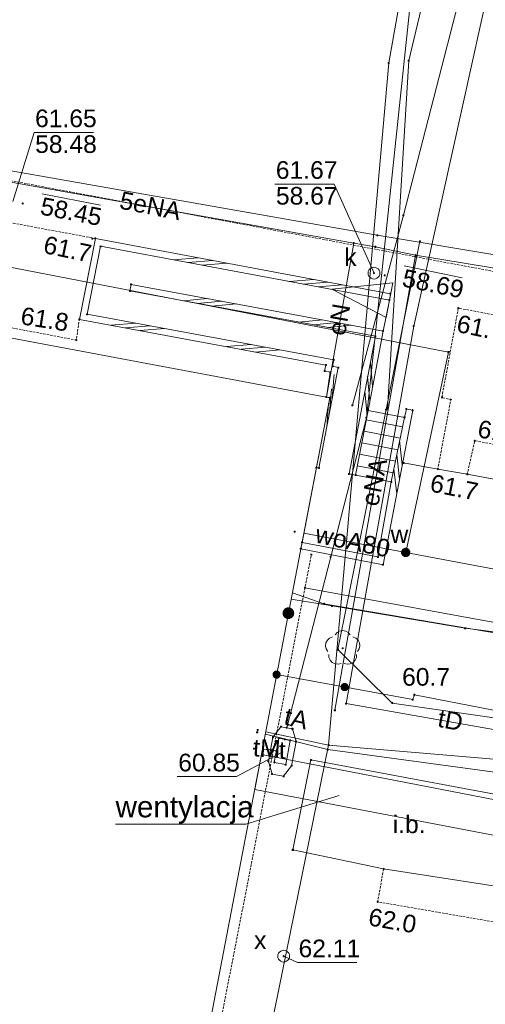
# Paper-space layout 'A-01 PLAN SYTUACYJNY' of a CAD drawing. Header units: millimetres. Extents: x 0 to 900, y 0 to 750.
# Tile 79 of 105: x 419 to 459, y 502 to 585. Entities that reach past the tile are written whole.
import ezdxf
from ezdxf.xclip import XClip

# ---------------------------------------------------------------- set-up
doc = ezdxf.new("R2010")
doc.units = ezdxf.units.MM
doc.header["$MEASUREMENT"] = 0
doc.header["$XCLIPFRAME"] = 0
doc.linetypes.add('PRZER2-1', pattern=[1.5, 1, -0.5])
doc.layers.add('A_mapa_Nr_pióra__2', color=8, linetype='Continuous', lineweight=13)
doc.layers.add('A_podrys', color=7, linetype='Continuous')
doc.styles.add('STYL_AUTOMATYCZNY_1', font='arial.ttf')

# ---------------------------------------------------------------- blocks, each defined once
blk = doc.blocks.new('Rysunek_3_3', base_point=(-1239.757, 488.381))
at = {"layer": 'A_mapa_Nr_pióra__2', "linetype": 'Continuous', "lineweight": 13}
for points in [[(419.611, 569.727), (419.614, 569.704), (419.623, 569.682), (419.637, 569.664), (419.656, 569.649), (419.677, 569.64), (419.701, 569.637), (419.724, 569.64), (419.746, 569.649), (419.764, 569.664), (419.779, 569.682), (419.788, 569.704), (419.791, 569.727), (419.788, 569.751), (419.779, 569.772), (419.764, 569.791), (419.746, 569.805), (419.724, 569.814), (419.701, 569.817), (419.677, 569.814), (419.656, 569.805), (419.637, 569.791), (419.623, 569.772), (419.614, 569.751)], [(425.527, 566.735), (425.53, 566.712), (425.539, 566.69), (425.554, 566.672), (425.572, 566.658), (425.594, 566.649), (425.617, 566.645), (425.64, 566.649), (425.662, 566.658), (425.681, 566.672), (425.695, 566.69), (425.704, 566.712), (425.707, 566.735), (425.704, 566.759), (425.695, 566.78), (425.681, 566.799), (425.662, 566.813), (425.64, 566.822), (425.617, 566.825), (425.594, 566.822), (425.572, 566.813), (425.554, 566.799), (425.539, 566.78), (425.53, 566.759)], [(449.492, 563.808), (449.495, 563.785), (449.504, 563.763), (449.518, 563.744), (449.537, 563.73), (449.558, 563.721), (449.582, 563.718), (449.605, 563.721), (449.627, 563.73), (449.645, 563.744), (449.66, 563.763), (449.669, 563.785), (449.672, 563.808), (449.669, 563.831), (449.66, 563.853), (449.645, 563.872), (449.627, 563.886), (449.605, 563.895), (449.582, 563.898), (449.558, 563.895), (449.537, 563.886), (449.518, 563.872), (449.504, 563.853), (449.495, 563.831)], [(450.408, 563.618), (450.411, 563.595), (450.42, 563.573), (450.435, 563.555), (450.453, 563.54), (450.475, 563.531), (450.498, 563.528), (450.522, 563.531), (450.543, 563.54), (450.562, 563.555), (450.576, 563.573), (450.585, 563.595), (450.588, 563.618), (450.585, 563.642), (450.576, 563.663), (450.562, 563.682), (450.543, 563.696), (450.522, 563.705), (450.498, 563.708), (450.475, 563.705), (450.453, 563.696), (450.435, 563.682), (450.42, 563.663), (450.411, 563.642)], [(456.667, 560.835), (456.67, 560.812), (456.679, 560.79), (456.694, 560.772), (456.712, 560.758), (456.734, 560.749), (456.757, 560.745), (456.78, 560.749), (456.802, 560.758), (456.821, 560.772), (456.835, 560.79), (456.844, 560.812), (456.847, 560.835), (456.844, 560.859), (456.835, 560.88), (456.821, 560.899), (456.802, 560.913), (456.78, 560.922), (456.757, 560.925), (456.734, 560.922), (456.712, 560.913), (456.694, 560.899), (456.679, 560.88), (456.67, 560.859)], [(424.167, 558.115), (424.17, 558.092), (424.179, 558.07), (424.194, 558.052), (424.212, 558.038), (424.234, 558.029), (424.257, 558.025), (424.28, 558.029), (424.302, 558.038), (424.321, 558.052), (424.335, 558.07), (424.344, 558.092), (424.347, 558.115), (424.344, 558.139), (424.335, 558.16), (424.321, 558.179), (424.302, 558.193), (424.28, 558.202), (424.257, 558.205), (424.234, 558.202), (424.212, 558.193), (424.194, 558.179), (424.179, 558.16), (424.17, 558.139)], [(458.067, 549.555), (458.07, 549.532), (458.079, 549.51), (458.094, 549.492), (458.112, 549.478), (458.134, 549.469), (458.157, 549.465), (458.18, 549.469), (458.202, 549.478), (458.221, 549.492), (458.235, 549.51), (458.244, 549.532), (458.247, 549.555), (458.244, 549.579), (458.235, 549.6), (458.221, 549.619), (458.202, 549.633), (458.18, 549.642), (458.157, 549.645), (458.134, 549.642), (458.112, 549.633), (458.094, 549.619), (458.079, 549.6), (458.07, 549.579)], [(454.927, 547.155), (454.93, 547.132), (454.939, 547.11), (454.954, 547.092), (454.972, 547.078), (454.994, 547.069), (455.017, 547.065), (455.04, 547.069), (455.062, 547.078), (455.081, 547.092), (455.095, 547.11), (455.104, 547.132), (455.107, 547.155), (455.104, 547.179), (455.095, 547.2), (455.081, 547.219), (455.062, 547.233), (455.04, 547.242), (455.017, 547.245), (454.994, 547.242), (454.972, 547.233), (454.954, 547.219), (454.939, 547.2), (454.93, 547.179)], [(452.354, 540.453), (452.25, 540.459), (452.147, 540.437), (452.054, 540.39), (451.977, 540.32), (451.92, 540.233), (451.887, 540.133), (451.882, 540.029), (451.903, 539.927), (451.95, 539.834), (452.02, 539.756), (452.108, 539.699), (452.207, 539.667), (452.311, 539.661), (452.413, 539.683), (452.506, 539.73), (452.584, 539.8), (452.641, 539.887), (452.674, 539.986), (452.679, 540.091), (452.658, 540.193), (452.61, 540.286), (452.541, 540.364), (452.453, 540.421)], [(441.797, 534.895), (441.814, 534.766), (441.864, 534.645), (441.944, 534.542), (442.047, 534.462), (442.168, 534.413), (442.297, 534.395), (442.427, 534.413), (442.547, 534.462), (442.651, 534.542), (442.73, 534.645), (442.78, 534.766), (442.797, 534.895), (442.78, 535.025), (442.73, 535.145), (442.651, 535.249), (442.547, 535.328), (442.427, 535.378), (442.297, 535.395), (442.168, 535.378), (442.047, 535.328), (441.944, 535.249), (441.864, 535.145), (441.814, 535.025)], [(446.917, 531.825), (446.945, 531.83), (446.97, 531.843), (446.99, 531.863), (447.003, 531.888), (447.007, 531.915), (447.003, 531.943), (446.99, 531.968), (446.97, 531.988), (446.945, 532.001), (446.917, 532.005), (446.889, 532.001), (446.864, 531.988), (446.844, 531.968), (446.832, 531.943), (446.827, 531.915), (446.832, 531.888), (446.844, 531.863), (446.864, 531.843), (446.889, 531.83)], [(441.36, 530.02), (441.269, 530.024), (441.18, 530.005), (441.098, 529.963), (441.031, 529.902), (440.981, 529.825), (440.953, 529.739), (440.948, 529.647), (440.968, 529.558), (441.009, 529.477), (441.07, 529.409), (441.147, 529.359), (441.234, 529.331), (441.325, 529.327), (441.415, 529.346), (441.496, 529.387), (441.564, 529.449), (441.613, 529.525), (441.641, 529.612), (441.646, 529.704), (441.627, 529.793), (441.585, 529.874), (441.524, 529.942), (441.447, 529.992)], [(447.15, 528.96), (447.059, 528.964), (446.97, 528.945), (446.888, 528.903), (446.821, 528.842), (446.771, 528.765), (446.743, 528.679), (446.738, 528.587), (446.758, 528.498), (446.799, 528.417), (446.86, 528.349), (446.937, 528.299), (447.024, 528.271), (447.115, 528.267), (447.205, 528.286), (447.286, 528.327), (447.354, 528.389), (447.403, 528.465), (447.431, 528.552), (447.436, 528.644), (447.417, 528.733), (447.375, 528.814), (447.314, 528.882), (447.237, 528.932)], [(447.15, 528.96), (447.059, 528.964), (446.97, 528.945), (446.888, 528.903), (446.821, 528.842), (446.771, 528.765), (446.743, 528.679), (446.738, 528.587), (446.758, 528.498), (446.799, 528.417), (446.86, 528.349), (446.937, 528.299), (447.024, 528.271), (447.115, 528.267), (447.205, 528.286), (447.286, 528.327), (447.354, 528.389), (447.403, 528.465), (447.431, 528.552), (447.436, 528.644), (447.417, 528.733), (447.375, 528.814), (447.314, 528.882), (447.237, 528.932)], [(451.045, 527.255), (451.048, 527.232), (451.057, 527.21), (451.072, 527.191), (451.09, 527.177), (451.112, 527.168), (451.135, 527.165), (451.159, 527.168), (451.18, 527.177), (451.199, 527.191), (451.213, 527.21), (451.222, 527.232), (451.225, 527.255), (451.222, 527.278), (451.213, 527.3), (451.199, 527.318), (451.18, 527.333), (451.159, 527.342), (451.135, 527.345), (451.112, 527.342), (451.09, 527.333), (451.072, 527.318), (451.057, 527.3), (451.048, 527.278)], [(441.68, 523.093), (441.683, 523.07), (441.692, 523.048), (441.707, 523.03), (441.725, 523.015), (441.747, 523.006), (441.77, 523.003), (441.794, 523.006), (441.815, 523.015), (441.834, 523.03), (441.848, 523.048), (441.857, 523.07), (441.86, 523.093), (441.857, 523.116), (441.848, 523.138), (441.834, 523.157), (441.815, 523.171), (441.794, 523.18), (441.77, 523.183), (441.747, 523.18), (441.725, 523.171), (441.707, 523.157), (441.692, 523.138), (441.683, 523.116)], [(449.807, 510.355), (449.81, 510.332), (449.819, 510.31), (449.834, 510.292), (449.852, 510.278), (449.874, 510.269), (449.897, 510.265), (449.92, 510.269), (449.942, 510.278), (449.961, 510.292), (449.975, 510.31), (449.984, 510.332), (449.987, 510.355), (449.984, 510.379), (449.975, 510.4), (449.961, 510.419), (449.942, 510.433), (449.92, 510.442), (449.897, 510.445), (449.874, 510.442), (449.852, 510.433), (449.834, 510.419), (449.819, 510.4), (449.81, 510.379)], [(441.807, 505.735), (441.81, 505.712), (441.819, 505.69), (441.834, 505.672), (441.852, 505.658), (441.874, 505.649), (441.897, 505.645), (441.92, 505.649), (441.942, 505.658), (441.961, 505.672), (441.975, 505.69), (441.984, 505.712), (441.987, 505.735), (441.984, 505.759), (441.975, 505.78), (441.961, 505.799), (441.942, 505.813), (441.92, 505.822), (441.897, 505.825), (441.874, 505.822), (441.852, 505.813), (441.834, 505.799), (441.819, 505.78), (441.81, 505.759)]]:
    blk.add_hatch(color=8, dxfattribs=at).paths.add_polyline_path(points)
at = {"layer": 'A_mapa_Nr_pióra__2', "color": 8, "linetype": 'Continuous', "lineweight": 13, "ltscale": 0.2, "flags": 128}
for points in [[(324.49, 669.129), (371.315, 660.295), (434.488, 648.371), (470.971, 641.146), (460.25, 600.414), (452.087, 568.725), (447.748, 552.579)], [(450.732, 552.294), (452.539, 581.88), (458.712, 607.687), (457.532, 607.904), (263.266, 643.572), (241.62, 648.605), (226.714, 652.102), (170.468, 661.388), (156.675, 664.906), (149.016, 667.418)], [(445.725, 523.684), (450.837, 581.682), (455.38, 607.282), (240.887, 648.671)], [(442.157, 525.155), (445.904, 539.698), (448.935, 551.509), (456.832, 626.105), (456.913, 626.598)], [(396.569, 576.385), (449.862, 567.027), (491.777, 560.026)], [(463.62, 607.33), (452.968, 559.307), (447.208, 527.215), (503.969, 517.224)], [(301.773, 580.211), (445.817, 553.215), (426.937, 454.795), (437.717, 452.735), (437.597, 452.255), (432.717, 453.135), (431.957, 448.995), (433.497, 448.715), (432.957, 445.875), (432.737, 445.895), (428.857, 425.275), (424.257, 426.155), (423.457, 421.995), (431.697, 420.515), (429.997, 411.035), (423.397, 412.235), (420.337, 395.615), (348.397, 409.235)], [(301.773, 580.211), (445.817, 553.215), (426.937, 454.795), (426.137, 450.195), (354.797, 463.555)], [(303.366, 588.707), (351.804, 580.561), (351.097, 576.827), (389.477, 569.955), (455.921, 557.093), (452.28, 540.06)], [(392.281, 563.249), (391.935, 565.73), (395.206, 568.705), (396.411, 575.498), (410.859, 572.934), (447.861, 566.367), (449.687, 566.043), (453.116, 565.333)], [(418.843, 569.887), (420.669, 575.768), (425.709, 575.768)], [(449.589, 563.802), (446.193, 571.376), (441.153, 571.376)], [(421.354, 570.538), (426.301, 569.574)], [(450.357, 558.875), (450.897, 561.515), (426.317, 566.095), (425.177, 560.315), (446.157, 556.435), (446.057, 555.895), (446.537, 555.775), (444.897, 547.235)], [(445.536, 553.268), (447.861, 566.367)], [(453.488, 566.519), (450.61, 552.203), (446.51, 531.808), (451.137, 527.255), (485.027, 522.383), (486.278, 519.747)], [(432.539, 564.938), (434.608, 565.121)], [(446.249, 526.638), (453.116, 565.333)], [(453.116, 565.333), (493.457, 558.69)], [(433.768, 564.708), (435.837, 564.891)], [(434.996, 564.478), (437.065, 564.66)], [(452.16, 564.428), (457.096, 563.413)], [(447.457, 546.735), (449.697, 558.435), (428.817, 562.295), (428.917, 562.855), (450.357, 558.875)], [(442.37, 563.106), (444.437, 563.28)], [(443.599, 562.876), (445.666, 563.05)], [(444.827, 562.646), (446.895, 562.82)], [(435.406, 561.651), (433.337, 561.462)], [(436.635, 561.423), (434.566, 561.234)], [(437.864, 561.195), (435.795, 561.005)], [(427.221, 559.375), (429.289, 559.555)], [(428.451, 559.148), (430.518, 559.328)], [(445.238, 559.826), (443.17, 559.644)], [(446.467, 559.598), (444.399, 559.416)], [(447.696, 559.37), (445.628, 559.188)], [(429.68, 558.921), (431.747, 559.101)], [(437.055, 557.557), (439.122, 557.737)], [(438.284, 557.33), (440.351, 557.509)], [(439.513, 557.102), (441.58, 557.282)], [(449.463, 554.166), (449.273, 556.238)], [(446.194, 555.185), (446.038, 553.179)], [(449.23, 552.938), (449.04, 555.01)], [(445.959, 553.957), (445.803, 551.951)], [(448.996, 551.71), (448.807, 553.782)], [(445.724, 552.73), (445.568, 550.723)], [(448.926, 551.349), (452.017, 550.753)], [(448.736, 550.367), (451.817, 549.774)], [(448.547, 549.385), (451.617, 548.794)], [(451.986, 547.511), (451.752, 549.592)], [(448.358, 548.404), (451.417, 547.814)], [(451.751, 546.283), (451.517, 548.364)], [(444.897, 547.235), (444.68, 547.275), (443.463, 540.914)], [(443.463, 540.914), (449.917, 539.675), (451.057, 546.055), (448.017, 546.635), (447.457, 546.735)], [(448.169, 547.422), (451.216, 546.834)], [(451.516, 545.055), (451.281, 547.137)], [(443.611, 541.687), (452.28, 540.06)], [(452.28, 540.06), (514.591, 528.364)], [(442.643, 536.633), (445.317, 535.695), (483.817, 529.135), (488.377, 527.395), (504.677, 524.855)], [(505.777, 503.755), (508.057, 520.995), (507.137, 522.675), (504.677, 524.855), (488.377, 527.395), (483.817, 529.135), (445.317, 535.695), (442.643, 536.633)], [(442.54, 536.095), (446.017, 535.515), (457.337, 533.615), (461.537, 533.075), (476.377, 530.375), (478.477, 529.395), (481.377, 527.475), (486.717, 525.255), (488.057, 524.935), (503.857, 522.235), (508.597, 521.455), (509.317, 520.815), (506.177, 504.775), (507.405, 504.816)], [(486.8, 534.998), (484.479, 523.142), (481.562, 520.642), (445.725, 523.684)], [(446.269, 533.042), (446.436, 533.241), (446.661, 533.37), (446.917, 533.415), (447.173, 533.37), (447.398, 533.241), (447.566, 533.042)], [(445.645, 531.647), (445.508, 531.867), (445.454, 532.122), (445.491, 532.379), (445.613, 532.608), (445.805, 532.783), (446.046, 532.88)], [(447.788, 532.88), (448.029, 532.783), (448.222, 532.608), (448.344, 532.379), (448.38, 532.122), (448.326, 531.867), (448.189, 531.647)], [(446.78, 530.623), (446.527, 530.56), (446.269, 530.588), (446.036, 530.702), (445.855, 530.889), (445.749, 531.126), (445.73, 531.385)], [(448.104, 531.385), (448.085, 531.126), (447.979, 530.889), (447.799, 530.702), (447.565, 530.588), (447.307, 530.56), (447.055, 530.623)], [(441.297, 529.675), (452.877, 527.555), (453.017, 527.955), (488.977, 520.975)], [(440.339, 524.597), (445.642, 523.293), (473.611, 519.503), (481.078, 518.087)], [(440.381, 524.816), (445.725, 523.684)], [(431.429, 453.497), (445.725, 523.684)], [(440.095, 523.322), (440.788, 523.278), (441.279, 523.185)], [(441.77, 523.093), (437.891, 521), (432.851, 521)], [(446.611, 519.392), (438.673, 516.972), (427.593, 516.972)], [(441.902, 505.728), (443.085, 505.197), (448.125, 505.197)]]:
    blk.add_lwpolyline(points, dxfattribs=at)
at = {"layer": 'A_mapa_Nr_pióra__2', "color": 8, "linetype": 'PRZER2-1', "lineweight": 13, "ltscale": 0.2, "flags": 128}
blk.add_lwpolyline([(349.882, 584.594), (358.455, 629.912), (466.497, 609.455), (497.917, 603.515), (496.557, 594.455), (490.764, 558.126)], close=True, dxfattribs=at)
at = {"layer": 'A_mapa_Nr_pióra__2', "color": 8, "linetype": 'Continuous', "lineweight": 13, "ltscale": 0.2, "flags": 128}
for points in [[(452.097, 547.675), (455.017, 547.155), (457.517, 546.715), (473.877, 543.655), (478.477, 542.795, 0.17211), (486.857, 544.655), (490.597, 548.015), (493.337, 553.235), (495.097, 563.935), (499.637, 593.455)], [(443.71, 537.06), (482.517, 529.955), (487.077, 528.815, -0.316358), (489.057, 524.535), (488.977, 520.975), (483.777, 489.515), (480.377, 487.515), (463.637, 478.335), (462.637, 473.335), (455.457, 474.695), (437.477, 465.775), (434.197, 465.775), (433.717, 464.255), (433.517, 464.015)]]:
    blk.add_lwpolyline(points, format="xyb", dxfattribs=at)
for points in [[(452.494, 581.864), (452.494, 581.896), (452.523, 581.925), (452.555, 581.925), (452.584, 581.896), (452.584, 581.864), (452.555, 581.835), (452.523, 581.835)], [(450.792, 581.666), (450.792, 581.698), (450.821, 581.727), (450.853, 581.727), (450.882, 581.698), (450.882, 581.666), (450.853, 581.637), (450.821, 581.637)], [(452.042, 568.709), (452.042, 568.741), (452.072, 568.77), (452.103, 568.77), (452.132, 568.741), (452.132, 568.709), (452.103, 568.68), (452.072, 568.68)], [(450.897, 561.515), (450.977, 562.055), (425.877, 566.755), (424.517, 559.875), (445.497, 555.995), (445.377, 555.495), (445.857, 555.375), (445.537, 553.275), (445.817, 553.215), (444.68, 547.275), (444.897, 547.235), (446.537, 555.775), (446.057, 555.895), (446.157, 556.435), (425.177, 560.315), (426.317, 566.095)], [(425.832, 566.74), (425.832, 566.771), (425.861, 566.8), (425.893, 566.8), (425.922, 566.771), (425.922, 566.74), (425.893, 566.71), (425.861, 566.71)], [(449.817, 567.012), (449.817, 567.043), (449.846, 567.072), (449.878, 567.072), (449.907, 567.043), (449.907, 567.012), (449.878, 566.982), (449.846, 566.982)], [(426.272, 566.08), (426.272, 566.111), (426.301, 566.14), (426.333, 566.14), (426.362, 566.111), (426.362, 566.08), (426.333, 566.05), (426.301, 566.05)], [(447.816, 566.351), (447.816, 566.383), (447.845, 566.412), (447.877, 566.412), (447.906, 566.383), (447.906, 566.351), (447.877, 566.322), (447.845, 566.322)], [(449.642, 566.027), (449.642, 566.059), (449.671, 566.088), (449.703, 566.088), (449.732, 566.059), (449.732, 566.027), (449.703, 565.998), (449.671, 565.998)], [(453.443, 566.503), (453.443, 566.535), (453.472, 566.564), (453.504, 566.564), (453.533, 566.535), (453.533, 566.503), (453.504, 566.474), (453.472, 566.474)], [(453.071, 565.317), (453.071, 565.349), (453.1, 565.378), (453.132, 565.378), (453.161, 565.349), (453.161, 565.317), (453.132, 565.288), (453.1, 565.288)], [(449.582, 564.308), (449.711, 564.291), (449.832, 564.241), (449.935, 564.162), (450.015, 564.058), (450.065, 563.937), (450.082, 563.808), (450.065, 563.679), (450.015, 563.558), (449.935, 563.454), (449.832, 563.375), (449.711, 563.325), (449.582, 563.308), (449.452, 563.325), (449.332, 563.375), (449.228, 563.454), (449.149, 563.558), (449.099, 563.679), (449.082, 563.808), (449.099, 563.937), (449.149, 564.058), (449.228, 564.162), (449.332, 564.241), (449.452, 564.291)], [(428.817, 562.295), (428.917, 562.855), (450.357, 558.875), (449.077, 552.135), (448.017, 546.635), (447.457, 546.735), (449.697, 558.435)], [(428.872, 562.84), (428.872, 562.871), (428.901, 562.9), (428.933, 562.9), (428.962, 562.871), (428.962, 562.84), (428.933, 562.81), (428.901, 562.81)], [(450.622, 560.041), (451.172, 562.99), (445.982, 562.431)], [(428.772, 562.28), (428.772, 562.311), (428.801, 562.34), (428.833, 562.34), (428.862, 562.311), (428.862, 562.28), (428.833, 562.25), (428.801, 562.25)], [(450.932, 562.04), (450.932, 562.071), (450.961, 562.1), (450.993, 562.1), (451.022, 562.071), (451.022, 562.04), (450.993, 562.01), (450.961, 562.01)], [(450.852, 561.5), (450.852, 561.531), (450.881, 561.56), (450.913, 561.56), (450.942, 561.531), (450.942, 561.5), (450.913, 561.47), (450.881, 561.47)], [(425.132, 560.3), (425.132, 560.331), (425.161, 560.36), (425.193, 560.36), (425.222, 560.331), (425.222, 560.3), (425.193, 560.27), (425.161, 560.27)], [(424.472, 559.86), (424.472, 559.891), (424.501, 559.92), (424.533, 559.92), (424.562, 559.891), (424.562, 559.86), (424.533, 559.83), (424.501, 559.83)], [(452.923, 559.291), (452.923, 559.323), (452.952, 559.352), (452.984, 559.352), (453.013, 559.323), (453.013, 559.291), (452.984, 559.262), (452.952, 559.262)], [(449.652, 558.42), (449.652, 558.451), (449.681, 558.48), (449.713, 558.48), (449.742, 558.451), (449.742, 558.42), (449.713, 558.39), (449.681, 558.39)], [(450.312, 558.86), (450.312, 558.891), (450.341, 558.92), (450.373, 558.92), (450.402, 558.891), (450.402, 558.86), (450.373, 558.83), (450.341, 558.83)], [(455.876, 557.077), (455.876, 557.109), (455.905, 557.138), (455.937, 557.138), (455.966, 557.109), (455.966, 557.077), (455.937, 557.048), (455.905, 557.048)], [(445.452, 555.98), (445.452, 556.011), (445.481, 556.04), (445.513, 556.04), (445.542, 556.011), (445.542, 555.98), (445.513, 555.95), (445.481, 555.95)], [(446.012, 555.88), (446.012, 555.911), (446.041, 555.94), (446.073, 555.94), (446.102, 555.911), (446.102, 555.88), (446.073, 555.85), (446.041, 555.85)], [(446.112, 556.42), (446.112, 556.451), (446.141, 556.48), (446.173, 556.48), (446.202, 556.451), (446.202, 556.42), (446.173, 556.39), (446.141, 556.39)], [(445.332, 555.48), (445.332, 555.511), (445.361, 555.54), (445.393, 555.54), (445.422, 555.511), (445.422, 555.48), (445.393, 555.45), (445.361, 555.45)], [(445.812, 555.36), (445.812, 555.391), (445.841, 555.42), (445.873, 555.42), (445.902, 555.391), (445.902, 555.36), (445.873, 555.33), (445.841, 555.33)], [(446.492, 555.76), (446.492, 555.791), (446.521, 555.82), (446.553, 555.82), (446.582, 555.791), (446.582, 555.76), (446.553, 555.73), (446.521, 555.73)], [(445.492, 553.26), (445.492, 553.291), (445.521, 553.32), (445.553, 553.32), (445.582, 553.291), (445.582, 553.26), (445.553, 553.23), (445.521, 553.23)], [(445.772, 553.2), (445.772, 553.231), (445.801, 553.26), (445.833, 553.26), (445.862, 553.231), (445.862, 553.2), (445.833, 553.17), (445.801, 553.17)], [(447.703, 552.563), (447.703, 552.595), (447.732, 552.624), (447.764, 552.624), (447.793, 552.595), (447.793, 552.563), (447.764, 552.534), (447.732, 552.534)], [(455.312, 553.22), (455.312, 553.251), (455.341, 553.28), (455.373, 553.28), (455.402, 553.251), (455.402, 553.22), (455.373, 553.19), (455.341, 553.19)], [(456.072, 553.04), (456.072, 553.071), (456.101, 553.1), (456.133, 553.1), (456.162, 553.071), (456.162, 553.04), (456.133, 553.01), (456.101, 553.01)], [(452.337, 552.255), (452.877, 552.155), (450.357, 539.015), (443.359, 540.375), (443.463, 540.914), (449.917, 539.675), (451.057, 546.055), (452.177, 551.535)], [(452.177, 551.535), (449.077, 552.135), (448.017, 546.635), (451.057, 546.055)], [(449.032, 552.12), (449.032, 552.151), (449.061, 552.18), (449.093, 552.18), (449.122, 552.151), (449.122, 552.12), (449.093, 552.09), (449.061, 552.09)], [(450.565, 552.187), (450.565, 552.219), (450.594, 552.248), (450.626, 552.248), (450.655, 552.219), (450.655, 552.187), (450.626, 552.158), (450.594, 552.158)], [(450.687, 552.278), (450.687, 552.31), (450.716, 552.339), (450.748, 552.339), (450.777, 552.31), (450.777, 552.278), (450.748, 552.249), (450.716, 552.249)], [(452.292, 552.24), (452.292, 552.271), (452.321, 552.3), (452.353, 552.3), (452.382, 552.271), (452.382, 552.24), (452.353, 552.21), (452.321, 552.21)], [(452.832, 552.14), (452.832, 552.171), (452.861, 552.2), (452.893, 552.2), (452.922, 552.171), (452.922, 552.14), (452.893, 552.11), (452.861, 552.11)], [(448.89, 551.493), (448.89, 551.525), (448.919, 551.554), (448.951, 551.554), (448.98, 551.525), (448.98, 551.493), (448.951, 551.464), (448.919, 551.464)], [(452.132, 551.52), (452.132, 551.551), (452.161, 551.58), (452.193, 551.58), (452.222, 551.551), (452.222, 551.52), (452.193, 551.49), (452.161, 551.49)], [(452.052, 547.66), (452.052, 547.691), (452.081, 547.72), (452.113, 547.72), (452.142, 547.691), (452.142, 547.66), (452.113, 547.63), (452.081, 547.63)], [(444.635, 547.259), (444.635, 547.291), (444.664, 547.32), (444.696, 547.32), (444.725, 547.291), (444.725, 547.259), (444.696, 547.23), (444.664, 547.23)], [(444.852, 547.22), (444.852, 547.251), (444.881, 547.28), (444.913, 547.28), (444.942, 547.251), (444.942, 547.22), (444.913, 547.19), (444.881, 547.19)], [(447.412, 546.72), (447.412, 546.751), (447.441, 546.78), (447.473, 546.78), (447.502, 546.751), (447.502, 546.72), (447.473, 546.69), (447.441, 546.69)], [(447.972, 546.62), (447.972, 546.651), (448.001, 546.68), (448.033, 546.68), (448.062, 546.651), (448.062, 546.62), (448.033, 546.59), (448.001, 546.59)], [(457.472, 546.7), (457.472, 546.731), (457.501, 546.76), (457.533, 546.76), (457.562, 546.731), (457.562, 546.7), (457.533, 546.67), (457.501, 546.67)], [(451.012, 546.04), (451.012, 546.071), (451.041, 546.1), (451.073, 546.1), (451.102, 546.071), (451.102, 546.04), (451.073, 546.01), (451.041, 546.01)], [(442.8, 541.815), (442.8, 541.847), (442.829, 541.876), (442.861, 541.876), (442.89, 541.847), (442.89, 541.815), (442.861, 541.786), (442.829, 541.786)], [(443.418, 540.899), (443.418, 540.93), (443.447, 540.959), (443.479, 540.959), (443.508, 540.93), (443.508, 540.899), (443.479, 540.869), (443.447, 540.869)], [(443.314, 540.359), (443.314, 540.391), (443.343, 540.42), (443.375, 540.42), (443.404, 540.391), (443.404, 540.359), (443.375, 540.33), (443.343, 540.33)], [(444.212, 539.86), (444.212, 539.891), (444.241, 539.92), (444.273, 539.92), (444.302, 539.891), (444.302, 539.86), (444.273, 539.83), (444.241, 539.83)], [(445.859, 539.682), (445.859, 539.714), (445.888, 539.743), (445.92, 539.743), (445.949, 539.714), (445.949, 539.682), (445.92, 539.653), (445.888, 539.653)], [(449.872, 539.66), (449.872, 539.691), (449.901, 539.72), (449.933, 539.72), (449.962, 539.691), (449.962, 539.66), (449.933, 539.63), (449.901, 539.63)], [(450.312, 539), (450.312, 539.031), (450.341, 539.06), (450.373, 539.06), (450.402, 539.031), (450.402, 539), (450.373, 538.97), (450.341, 538.97)], [(443.665, 537.044), (443.665, 537.076), (443.694, 537.105), (443.726, 537.105), (443.755, 537.076), (443.755, 537.044), (443.726, 537.015), (443.694, 537.015)], [(445.272, 535.68), (445.272, 535.711), (445.301, 535.74), (445.333, 535.74), (445.362, 535.711), (445.362, 535.68), (445.333, 535.65), (445.301, 535.65)], [(445.972, 535.5), (445.972, 535.531), (446.001, 535.56), (446.033, 535.56), (446.062, 535.531), (446.062, 535.5), (446.033, 535.47), (446.001, 535.47)], [(457.292, 533.6), (457.292, 533.631), (457.321, 533.66), (457.353, 533.66), (457.382, 533.631), (457.382, 533.6), (457.353, 533.57), (457.321, 533.57)], [(446.465, 531.792), (446.465, 531.824), (446.494, 531.853), (446.526, 531.853), (446.555, 531.824), (446.555, 531.792), (446.526, 531.763), (446.494, 531.763)], [(441.252, 529.66), (441.252, 529.691), (441.281, 529.72), (441.313, 529.72), (441.342, 529.691), (441.342, 529.66), (441.313, 529.63), (441.281, 529.63)], [(452.832, 527.54), (452.832, 527.571), (452.861, 527.6), (452.893, 527.6), (452.922, 527.571), (452.922, 527.54), (452.893, 527.51), (452.861, 527.51)], [(452.972, 527.94), (452.972, 527.971), (453.001, 528), (453.033, 528), (453.062, 527.971), (453.062, 527.94), (453.033, 527.91), (453.001, 527.91)], [(446.204, 526.622), (446.204, 526.654), (446.233, 526.683), (446.265, 526.683), (446.294, 526.654), (446.294, 526.622), (446.265, 526.593), (446.233, 526.593)], [(447.163, 527.199), (447.163, 527.231), (447.192, 527.26), (447.223, 527.26), (447.253, 527.231), (447.253, 527.199), (447.223, 527.17), (447.192, 527.17)], [(451.092, 527.24), (451.092, 527.271), (451.121, 527.3), (451.153, 527.3), (451.182, 527.271), (451.182, 527.24), (451.153, 527.21), (451.121, 527.21)], [(439.635, 524.949), (439.635, 524.98), (439.664, 525.009), (439.696, 525.009), (439.725, 524.98), (439.725, 524.949), (439.696, 524.919), (439.664, 524.919)], [(442.569, 521.928), (441.893, 521.037), (440.91, 521.221), (440.603, 522.297), (440.99, 524.357), (441.666, 525.248), (442.649, 525.063), (442.956, 523.988)], [(441.621, 525.232), (441.621, 525.263), (441.65, 525.293), (441.682, 525.293), (441.711, 525.263), (441.711, 525.232), (441.682, 525.203), (441.65, 525.203)], [(442.112, 525.139), (442.112, 525.171), (442.141, 525.2), (442.173, 525.2), (442.202, 525.171), (442.202, 525.139), (442.173, 525.11), (442.141, 525.11)], [(442.604, 525.047), (442.604, 525.079), (442.633, 525.108), (442.665, 525.108), (442.694, 525.079), (442.694, 525.047), (442.665, 525.018), (442.633, 525.018)], [(439.598, 524.752), (439.598, 524.784), (439.627, 524.813), (439.659, 524.813), (439.688, 524.784), (439.688, 524.752), (439.659, 524.723), (439.627, 524.723)], [(440.945, 524.341), (440.945, 524.373), (440.974, 524.402), (441.006, 524.402), (441.035, 524.373), (441.035, 524.341), (441.006, 524.312), (440.974, 524.312)], [(441.095, 522.204), (442.078, 522.02), (442.464, 524.08), (441.482, 524.265)], [(441.437, 524.249), (441.437, 524.281), (441.466, 524.31), (441.497, 524.31), (441.527, 524.281), (441.527, 524.249), (441.497, 524.22), (441.466, 524.22)], [(441.928, 524.157), (441.928, 524.188), (441.957, 524.217), (441.989, 524.217), (442.018, 524.188), (442.018, 524.157), (441.989, 524.127), (441.957, 524.127)], [(442.419, 524.064), (442.419, 524.096), (442.448, 524.125), (442.48, 524.125), (442.509, 524.096), (442.509, 524.064), (442.48, 524.035), (442.448, 524.035)], [(439.335, 523.351), (439.335, 523.383), (439.364, 523.412), (439.396, 523.412), (439.425, 523.383), (439.425, 523.351), (439.396, 523.322), (439.364, 523.322)], [(440.743, 523.262), (440.743, 523.294), (440.772, 523.323), (440.803, 523.323), (440.833, 523.294), (440.833, 523.262), (440.803, 523.233), (440.772, 523.233)], [(441.234, 523.17), (441.234, 523.201), (441.263, 523.23), (441.295, 523.23), (441.324, 523.201), (441.324, 523.17), (441.295, 523.14), (441.263, 523.14)], [(442.911, 523.972), (442.911, 524.004), (442.94, 524.033), (442.972, 524.033), (443.001, 524.004), (443.001, 523.972), (442.972, 523.943), (442.94, 523.943)], [(445.597, 523.277), (445.597, 523.309), (445.626, 523.338), (445.658, 523.338), (445.687, 523.309), (445.687, 523.277), (445.658, 523.248), (445.626, 523.248)], [(445.68, 523.668), (445.68, 523.7), (445.709, 523.729), (445.74, 523.729), (445.77, 523.7), (445.77, 523.668), (445.74, 523.639), (445.709, 523.639)], [(440.008, 522.869), (462.817, 518.455), (462.237, 515.535), (439.444, 519.918)], [(442.677, 514.775), (444.217, 522.415), (462.417, 519.015), (460.837, 511.535), (450.397, 513.155)], [(444.172, 522.4), (444.172, 522.431), (444.201, 522.46), (444.233, 522.46), (444.262, 522.431), (444.262, 522.4), (444.233, 522.37), (444.201, 522.37)], [(440.558, 522.281), (440.558, 522.312), (440.587, 522.342), (440.619, 522.342), (440.648, 522.312), (440.648, 522.281), (440.619, 522.252), (440.587, 522.252)], [(441.05, 522.188), (441.05, 522.22), (441.079, 522.249), (441.111, 522.249), (441.14, 522.22), (441.14, 522.188), (441.111, 522.159), (441.079, 522.159)], [(442.033, 522.004), (442.033, 522.036), (442.062, 522.065), (442.094, 522.065), (442.123, 522.036), (442.123, 522.004), (442.094, 521.975), (442.062, 521.975)], [(442.524, 521.912), (442.524, 521.943), (442.553, 521.973), (442.585, 521.973), (442.614, 521.943), (442.614, 521.912), (442.585, 521.883), (442.553, 521.883)], [(440.865, 521.206), (440.865, 521.237), (440.894, 521.266), (440.926, 521.266), (440.955, 521.237), (440.955, 521.206), (440.926, 521.176), (440.894, 521.176)], [(441.848, 521.021), (441.848, 521.053), (441.877, 521.082), (441.909, 521.082), (441.938, 521.053), (441.938, 521.021), (441.909, 520.992), (441.877, 520.992)], [(442.632, 514.76), (442.632, 514.791), (442.661, 514.82), (442.693, 514.82), (442.722, 514.791), (442.722, 514.76), (442.693, 514.73), (442.661, 514.73)], [(450.352, 513.14), (450.352, 513.171), (450.381, 513.2), (450.413, 513.2), (450.442, 513.171), (450.442, 513.14), (450.413, 513.11), (450.381, 513.11)], [(441.897, 506.235), (442.027, 506.218), (442.147, 506.168), (442.251, 506.089), (442.33, 505.985), (442.38, 505.865), (442.397, 505.735), (442.38, 505.606), (442.33, 505.485), (442.251, 505.382), (442.147, 505.302), (442.027, 505.253), (441.897, 505.235), (441.768, 505.253), (441.647, 505.302), (441.544, 505.382), (441.464, 505.485), (441.414, 505.606), (441.397, 505.735), (441.414, 505.865), (441.464, 505.985), (441.544, 506.089), (441.647, 506.168), (441.768, 506.218)], [(441.897, 506.235), (442.027, 506.218), (442.147, 506.168), (442.251, 506.089), (442.33, 505.985), (442.38, 505.865), (442.397, 505.735), (442.38, 505.606), (442.33, 505.485), (442.251, 505.382), (442.147, 505.302), (442.027, 505.253), (441.897, 505.235), (441.768, 505.253), (441.647, 505.302), (441.544, 505.382), (441.464, 505.485), (441.414, 505.606), (441.397, 505.735), (441.414, 505.865), (441.464, 505.985), (441.544, 506.089), (441.647, 506.168), (441.768, 506.218)]]:
    blk.add_lwpolyline(points, close=True, dxfattribs=at)
at = {"layer": 'A_mapa_Nr_pióra__2', "color": 8, "linetype": 'PRZER2-1', "lineweight": 13, "ltscale": 0.2, "flags": 128}
for points in [[(425.877, 566.755), (410.897, 569.535), (365.957, 577.975), (346.897, 581.475), (345.277, 572.975), (363.257, 569.635), (424.257, 558.115), (424.517, 559.875)], [(456.757, 560.835), (455.357, 553.235), (456.117, 553.055), (455.017, 547.155)], [(490.764, 558.126), (489.977, 554.515), (456.757, 560.835)], [(429.917, 464.995), (434.837, 491.415), (444.257, 539.875)], [(450.397, 513.155), (449.897, 510.355), (467.497, 507.315), (471.777, 505.775), (482.877, 503.775), (480.377, 487.515)]]:
    blk.add_lwpolyline(points, dxfattribs=at)
blk.add_lwpolyline([(489.977, 554.515), (487.737, 549.795, -0.243697), (481.477, 545.895), (476.537, 546.115), (470.277, 547.315), (458.157, 549.555), (457.517, 546.715)], format="xyb", dxfattribs=at)
at = {"layer": 'A_mapa_Nr_pióra__2', "color": 8, "linetype": 'Continuous', "lineweight": 13, "attachment_point": 7, "style": 'STYL_AUTOMATYCZNY_1'}
for s, insert, char_height in [('\\A1;{\\pql;\\fArial|b0|i0|c238|p0;\\W1.000000;61.65}', (420.747, 576.196), 1.5), ('\\A1;{\\pql;\\fArial|b0|i0|c238|p0;\\W1.000000;58.48}', (420.756, 574.006), 1.5), ('\\A1;{\\pql;\\fArial|b0|i0|c238|p0;\\W1.000000;61.67}', (441.231, 571.804), 1.5), ('\\A1;{\\pql;\\fArial|b0|i0|c238|p0;\\W1.000000;58.67}', (441.24, 569.614), 1.5), ('\\A1;{\\pql;\\fArial|b0|i0|c238|p0;\\W1.000000;k}', (447.053, 564.416), 1.5), ('\\A1;{\\pql;\\fArial|b0|i0|c238|p0;\\W1.000000;w}', (450.988, 540.858), 1.5), ('\\A1;{\\pql;\\fArial|b0|i0|c238|p0;\\W1.000000;60.7}', (451.974, 528.711), 1.5), ('\\A1;{\\pql;\\fArial|b0|i0|c238|p0;\\W1.000000;t}', (441.492, 522.486), 1.5), ('\\A1;{\\pql;\\fArial|b0|i0|c238|p0;\\W1.000000;60.85}', (432.929, 521.428), 1.5), ('\\A1;{\\pql;\\fArial|b0|i0|c238|p0;\\W1.000000;wentylacja}', (427.598, 516.996), 1.8), ('\\A1;{\\pql;\\fArial|b0|i0|c238|p0;\\W1.000000;i.b.}', (451.176, 516.175), 1.5), ('\\A1;{\\pql;\\fArial|b0|i0|c238|p0;\\W1.000000;x}', (439.382, 506.344), 1.5), ('\\A1;{\\pql;\\fArial|b0|i0|c238|p0;\\W1.000000;x}', (439.382, 506.344), 1.5), ('\\A1;{\\pql;\\fArial|b0|i0|c238|p0;\\W1.000000;62.11}', (443.163, 505.625), 1.5)]:
    blk.add_mtext(s, dxfattribs=dict(at, insert=insert, char_height=char_height))
at = {"layer": 'A_mapa_Nr_pióra__2', "color": 8, "linetype": 'Continuous', "lineweight": 13, "char_height": 1.5, "attachment_point": 7, "style": 'STYL_AUTOMATYCZNY_1'}
for s, insert, rotation in [('\\A1;{\\pql;\\fArial|b0|i0|c238|p0;\\W1.000000;58.45}', (421.102, 568.792), 348.97773), ('\\A1;{\\pql;\\fArial|b0|i0|c238|p0;\\W1.000000;5eNA}', (427.84, 569.291), 348.88248), ('\\A1;{\\pql;\\fArial|b0|i0|c238|p0;\\W1.000000;61.7}', (421.363, 565.517), 348.25036), ('\\A1;{\\pql;\\fArial|b0|i0|c238|p0;\\W1.000000;58.69}', (451.89, 562.684), 348.38317), ('\\A1;{\\pql;\\fArial|b0|i0|c238|p0;\\W1.000000;61.8}', (419.441, 559.451), 351.11024), ('\\A1;{\\pql;\\fArial|b0|i0|c238|p0;\\W1.000000;eN}', (447.125, 558.412), 79.93573), ('\\A1;{\\pql;\\fArial|b0|i0|c238|p0;\\W1.000000;61.7}', (456.515, 558.809), 348.28862), ('\\A1;{\\pql;\\fArial|b0|i0|c238|p0;\\W1.000000;61.7}', (458.317, 549.842), 350.47619), ('\\A1;{\\pql;\\fArial|b0|i0|c238|p0;\\W1.000000;eNA}', (449.951, 543.899), 78.8825), ('\\A1;{\\pql;\\fArial|b0|i0|c238|p0;\\W1.000000;61.7}', (454.254, 545.247), 348.64565), ('\\A1;{\\pql;\\fArial|b0|i0|c238|p0;\\W1.000000;woA80}', (444.494, 540.901), 348.31623), ('\\A1;{\\pql;\\fArial|b0|i0|c238|p0;\\W1.000000;tA}', (441.829, 525.427), 346.98653), ('\\A1;{\\pql;\\fArial|b0|i0|c238|p0;\\W1.000000;tD}', (454.915, 525.245), 348.96346), ('\\A1;{\\pql;\\fArial|b0|i0|c238|p0;\\W1.000000;tM}', (439.257, 522.718), 356.35479), ('\\A1;{\\pql;\\fArial|b0|i0|c238|p0;\\W1.000000;62.0}', (449.017, 508.351), 350.11752)]:
    blk.add_mtext(s, dxfattribs=dict(at, insert=insert, rotation=rotation))

psp = doc.layouts.new('A-01 PLAN SYTUACYJNY')

# ---------------------------------------------------------------- block references
at = {"layer": 'A_podrys', "color": 37, "linetype": 'Continuous', "lineweight": 5, "true_color": 0x656532}
ref = psp.add_blockref('Rysunek_3_3', (-1239.757, 488.381), dxfattribs=at)
XClip(ref).set_block_clipping_path([(29.90003743, 157.4723136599), (895.1, 745.1)])

doc.saveas('drawing.dxf')
